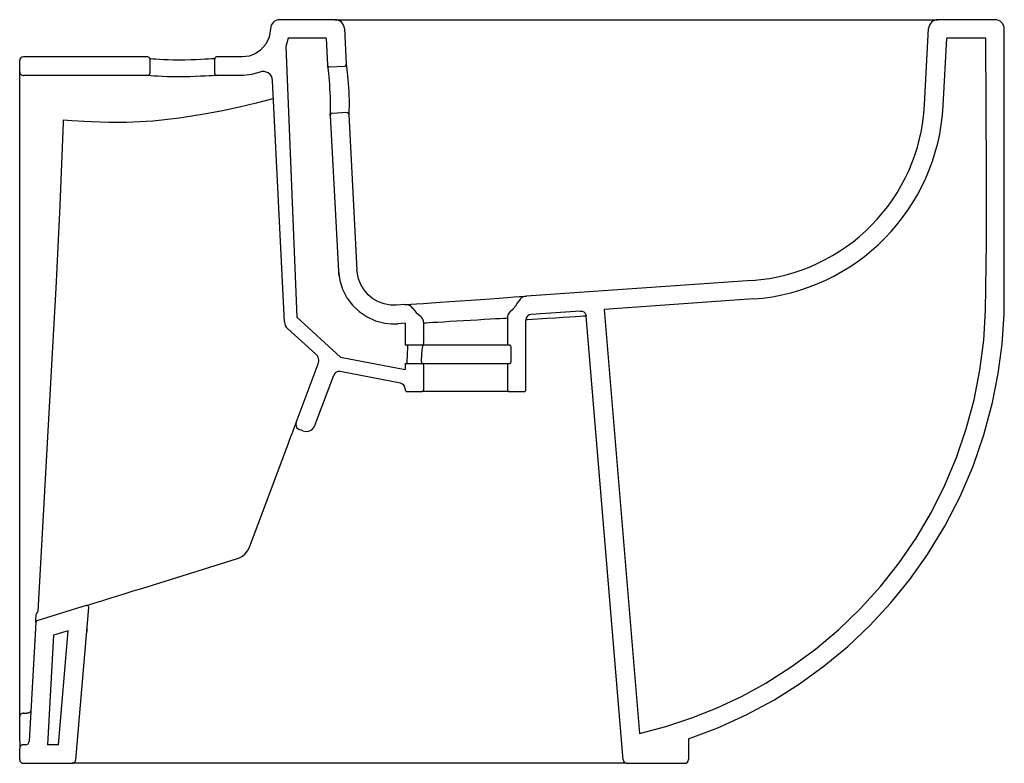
# Model space of a CAD drawing. Extents: x 0 to 0.53, y 0 to 0.4.
import ezdxf

# ---------------------------------------------------------------- set-up
doc = ezdxf.new("R2010")
doc.units = 0
doc.header["$MEASUREMENT"] = 0
doc.layers.add('BLOCKS', color=3, linetype='CONTINUOUS')

msp = doc.modelspace()

# ---------------------------------------------------------------- linework, layer by layer
at = {"layer": 'BLOCKS', "linetype": 'Continuous'}
for p, q in [((0.1697551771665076, 0.4000000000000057), (0.1400064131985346, 0.4000000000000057)), ((0.1697551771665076, 0.4000000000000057), (0.3263295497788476, 0.3999999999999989)), ((0.3263295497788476, 0.3999999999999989), (0.3395768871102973, 0.3999999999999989)), ((0.3395768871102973, 0.3999999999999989), (0.4942448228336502, 0.4000000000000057)), ((0.5250000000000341, 0.4000000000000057), (0.4942448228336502, 0.4000000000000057)), ((0.1747483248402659, 0.3952616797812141), (0.1757560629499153, 0.3760328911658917)), ((0.4871054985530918, 0.3543101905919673), (0.489251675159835, 0.3952616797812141)), ((0.1444953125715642, 0.3900000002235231), (0.1431890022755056, 0.3856449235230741)), ((0.1650103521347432, 0.3900000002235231), (0.1444953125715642, 0.3900000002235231)), ((0.1650103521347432, 0.3900000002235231), (0.1657697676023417, 0.3755095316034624)), ((0.4970917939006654, 0.353786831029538), (0.4989896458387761, 0.3900000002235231)), ((0.5200000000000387, 0.3900000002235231), (0.4989896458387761, 0.3900000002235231)), ((0.1431890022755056, 0.3856449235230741), (0.1491669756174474, 0.2399125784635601)), ((5.684341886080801e-14, 0.3720005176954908), (5.684341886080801e-14, 0.3780005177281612)), ((0.06900000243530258, 0.3799999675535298), (0.002000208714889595, 0.3800005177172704)), ((0.07000000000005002, 0.378999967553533), (0.07000000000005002, 0.3709999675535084)), ((0.105000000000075, 0.3710017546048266), (0.105000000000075, 0.3790017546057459)), ((5.684341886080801e-14, 0.02511551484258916), (5.684341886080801e-14, 0.3720005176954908)), ((0.1668207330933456, 0.3745632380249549), (0.174809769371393, 0.3749819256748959)), ((0.1425116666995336, 0.2374007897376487), (0.1361221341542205, 0.3673830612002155)), ((0.1761181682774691, 0.3500161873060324), (0.1681291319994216, 0.3495974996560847)), ((0.0233938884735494, 0.3455552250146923), (0.02335070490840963, 0.344767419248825)), ((0.02344946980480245, 0.3458837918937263), (0.0233938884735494, 0.3455552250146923)), ((0.1671828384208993, 0.3485465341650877), (0.1715727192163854, 0.2647824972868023)), ((0.1771691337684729, 0.349069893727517), (0.1815590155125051, 0.2653058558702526)), ((0.1815590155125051, 0.2653058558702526), (0.1817341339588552, 0.2655766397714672)), ((0.3942140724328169, 0.2597870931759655), (0.272720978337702, 0.2512965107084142)), ((0.3949112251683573, 0.2498114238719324), (0.3146024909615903, 0.2441990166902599)), ((0.2072790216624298, 0.2467230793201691), (0.2029076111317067, 0.2464175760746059)), ((0.3146024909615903, 0.2441990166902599), (0.3336571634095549, 0.01607643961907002)), ((0.1491669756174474, 0.2399125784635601), (0.1726453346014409, 0.2185577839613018)), ((0.2625000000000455, 0.2393727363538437), (0.2625000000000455, 0.2259999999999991)), ((0.3016989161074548, 0.243297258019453), (0.2752908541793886, 0.2414517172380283)), ((0.3248467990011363, 0.00183346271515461), (0.3048997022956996, 0.2405544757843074)), ((0.1593151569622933, 0.2202732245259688), (0.1441584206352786, 0.2339319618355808)), ((0.2075000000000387, 0.2367141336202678), (0.2036047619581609, 0.2364419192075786)), ((0.2075000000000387, 0.2367141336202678), (0.2075000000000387, 0.2250000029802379)), ((0.2175000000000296, 0.2259999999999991), (0.2175000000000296, 0.2367508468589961)), ((0.2725000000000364, 0.2010000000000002), (0.2725000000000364, 0.2384590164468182)), ((0.2165000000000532, 0.2250000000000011), (0.2075000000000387, 0.2250000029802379)), ((0.2086280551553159, 0.2158782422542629), (0.2089098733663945, 0.2238785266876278)), ((0.2185808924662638, 0.2250000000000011), (0.2165000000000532, 0.2250000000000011)), ((0.2167445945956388, 0.2250000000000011), (0.2167445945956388, 0.2238785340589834)), ((0.2635000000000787, 0.2250000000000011), (0.2185808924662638, 0.2250000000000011)), ((0.264500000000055, 0.2160000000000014), (0.264500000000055, 0.2240000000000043)), ((0.1726453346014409, 0.2185577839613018), (0.2075000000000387, 0.211907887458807)), ((0.1488412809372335, 0.1833528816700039), (0.1606488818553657, 0.2148014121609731)), ((0.2075000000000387, 0.2149999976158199), (0.2165000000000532, 0.2150000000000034)), ((0.2075000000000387, 0.2149999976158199), (0.2075000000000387, 0.211907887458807)), ((0.2086278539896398, 0.215872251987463), (0.2086287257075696, 0.2158782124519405)), ((0.2163280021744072, 0.2158782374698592), (0.2163280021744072, 0.2150000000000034)), ((0.2165000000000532, 0.2150000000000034), (0.2181956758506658, 0.2150000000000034)), ((0.2175000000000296, 0.2010000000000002), (0.2175000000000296, 0.2140000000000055)), ((0.2181956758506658, 0.2150000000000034), (0.2635000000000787, 0.2150000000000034)), ((0.2625000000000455, 0.2140000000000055), (0.2625000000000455, 0.2010000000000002)), ((0.1589061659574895, 0.1817102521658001), (0.1690774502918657, 0.2088006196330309)), ((0.2050683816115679, 0.2043987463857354), (0.1724543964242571, 0.2106917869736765)), ((0.2075000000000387, 0.2014530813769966), (0.2075000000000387, 0.2010000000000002)), ((0.2085000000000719, 0.2000000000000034), (0.2165000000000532, 0.2000000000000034)), ((0.2635000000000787, 0.2000000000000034), (0.2165000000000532, 0.2000000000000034)), ((0.2627282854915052, 0.2003640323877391), (0.2628640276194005, 0.2002282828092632)), ((0.2635000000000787, 0.2000000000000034), (0.27150000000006, 0.2000000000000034)), ((0.1524677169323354, 0.1787868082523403), (0.1505953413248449, 0.1794898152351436)), ((0.1236186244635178, 0.1161744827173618), (0.1417499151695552, 0.1644656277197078)), ((0.0662506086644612, 0.09428972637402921), (0.1172259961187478, 0.110140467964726)), ((0.03586560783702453, 0.08484154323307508), (0.009301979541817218, 0.07658162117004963)), ((0.04290898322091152, 0.08703167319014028), (0.04368165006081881, 0.08727193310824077)), ((0.03015631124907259, 0.001829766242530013), (0.03715890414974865, 0.08380152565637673)), ((0.008600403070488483, 0.07568144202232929), (0.005103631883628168, 0.01189053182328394)), ((0.008638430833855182, 0.07637529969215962), (0.009230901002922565, 0.07655950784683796)), ((0.02605612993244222, 0.07131900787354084), (0.01824312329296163, 0.0688895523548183)), ((0.02081783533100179, 0.01000001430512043), (0.02605612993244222, 0.07131900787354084)), ((0.01824312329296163, 0.0688895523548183), (0.01501502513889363, 0.01000001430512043)), ((0.001999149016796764, 0.02692741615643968), (0.004026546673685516, 0.02695540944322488)), ((5.684341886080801e-14, 0.01200000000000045), (5.684341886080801e-14, 0.02511551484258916)), ((5.684341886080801e-14, 0.01200000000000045), (5.684341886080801e-14, 0.008000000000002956)), ((0.359999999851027, 0.01314076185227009), (0.3600000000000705, 0.002000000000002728)), ((5.684341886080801e-14, 0.002000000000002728), (5.684341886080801e-14, 0.008000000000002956)), ((0.003106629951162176, 0.01000000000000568), (0.002000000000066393, 0.01000000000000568)), ((0.02081783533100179, 0.01000001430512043), (0.01501502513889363, 0.01000001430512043)), ((0.002000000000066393, 0), (0.02816356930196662, 0)), ((0.03491365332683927, 0), (0.02816356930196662, 0)), ((0.2406612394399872, 0), (0.03491365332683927, 0)), ((0.3268398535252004, -5.960458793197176e-09), (0.2406612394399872, 0)), ((0.3268398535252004, -5.960458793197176e-09), (0.3580000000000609, 0))]:
    msp.add_line(p, q, dxfattribs=at)
at = {"layer": 'BLOCKS', "linetype": 'Continuous', "flags": 128}
for points in [[(0.1350068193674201, 0.395063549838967), (0.1343605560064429, 0.39065385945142), (0.1325334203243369, 0.3867561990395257), (0.1297102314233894, 0.383570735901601), (0.126815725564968, 0.3816368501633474), (0.123500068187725, 0.3804109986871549), (0.1198701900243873, 0.3799954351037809), (0.1161233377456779, 0.3799988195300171), (0.1123775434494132, 0.3799984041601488), (0.1059999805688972, 0.3800017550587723)], [(0.3599999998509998, 0.01314076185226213), (0.375759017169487, 0.01905822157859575), (0.3910918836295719, 0.02603178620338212), (0.4059522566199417, 0.03404676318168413), (0.4197843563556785, 0.04274132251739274), (0.433057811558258, 0.05234273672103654), (0.445698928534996, 0.06280570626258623), (0.4576340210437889, 0.07408487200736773), (0.4687952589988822, 0.08612909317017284), (0.4791335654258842, 0.09886842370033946), (0.4886036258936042, 0.1122292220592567), (0.4979638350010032, 0.1275559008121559), (0.506169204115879, 0.143458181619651), (0.5131979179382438, 0.1598764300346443), (0.51903240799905, 0.1767553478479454), (0.5236548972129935, 0.1940393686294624), (0.5267221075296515, 0.2096621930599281), (0.528796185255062, 0.2255084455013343), (0.5298563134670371, 0.2415309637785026), (0.5300000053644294, 0.2576717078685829), (0.5300000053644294, 0.2738279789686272), (0.5300000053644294, 0.2899842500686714), (0.5300000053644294, 0.3061405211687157), (0.5300000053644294, 0.3950000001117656)], [(0.3336571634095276, 0.01607643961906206), (0.3478476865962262, 0.01979576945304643), (0.3618230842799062, 0.02439060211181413), (0.3755060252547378, 0.02983182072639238), (0.3888191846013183, 0.03609036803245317), (0.4016852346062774, 0.04313715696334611), (0.4153229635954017, 0.05180838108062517), (0.4283913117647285, 0.06140976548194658), (0.4408042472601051, 0.0718729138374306), (0.4524757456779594, 0.08312942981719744), (0.4633197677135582, 0.09511088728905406), (0.4733181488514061, 0.1078064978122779), (0.482472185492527, 0.1211908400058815), (0.4907229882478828, 0.1351711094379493), (0.4980117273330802, 0.1496545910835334), (0.5042795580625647, 0.1645484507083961), (0.5095108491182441, 0.1798432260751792), (0.5137113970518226, 0.1955097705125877), (0.516859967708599, 0.2114402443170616), (0.5189353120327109, 0.2275268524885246), (0.5199161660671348, 0.2436617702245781), (0.520473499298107, 0.2802391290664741), (0.5204418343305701, 0.3168244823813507), (0.5201683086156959, 0.3534130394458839), (0.5200000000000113, 0.3900000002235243)], [(0.1049999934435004, 0.3790017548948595), (0.1048132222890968, 0.3789906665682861), (0.1042608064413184, 0.3789579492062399), (0.1031752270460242, 0.3788939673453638), (0.1016473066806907, 0.378805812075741), (0.09971589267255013, 0.3786989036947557), (0.09744035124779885, 0.3785829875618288), (0.09488937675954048, 0.3784699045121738), (0.09213093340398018, 0.3783723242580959), (0.08883388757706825, 0.3782968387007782), (0.08548783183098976, 0.3782715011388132), (0.08260442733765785, 0.3782977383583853), (0.07985900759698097, 0.3783661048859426), (0.0773235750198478, 0.3784702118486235), (0.07507600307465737, 0.3785957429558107), (0.07319002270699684, 0.3787263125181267), (0.07170476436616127, 0.3788454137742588), (0.07066645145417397, 0.3789371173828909), (0.0701017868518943, 0.3789902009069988), (0.07000001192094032, 0.3789999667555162)], [(0.1292715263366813, 0.3717800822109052), (0.1287913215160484, 0.3715937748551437), (0.1247333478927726, 0.3704552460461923), (0.1205415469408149, 0.3700048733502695), (0.1122101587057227, 0.3699985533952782), (0.1060000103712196, 0.3700017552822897)], [(0.1671828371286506, 0.3485465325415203), (0.1672019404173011, 0.3490923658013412), (0.1672270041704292, 0.3499124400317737), (0.1672547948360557, 0.3510730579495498), (0.1672773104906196, 0.3525484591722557), (0.1672855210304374, 0.354292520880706), (0.1672701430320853, 0.3562753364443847), (0.1672244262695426, 0.3584249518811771), (0.1671443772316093, 0.3606499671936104), (0.1670296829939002, 0.3629134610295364), (0.1668824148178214, 0.3651510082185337), (0.1667102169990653, 0.3672988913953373), (0.1665220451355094, 0.3692989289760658), (0.1663309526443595, 0.3710931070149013), (0.1661493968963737, 0.3726367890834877), (0.1659916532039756, 0.3738809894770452), (0.1658701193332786, 0.3747893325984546), (0.1657939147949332, 0.3753382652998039), (0.1657697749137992, 0.3755095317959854)], [(0.1757560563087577, 0.3760328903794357), (0.1757800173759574, 0.3758673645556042), (0.1758574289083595, 0.3753238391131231), (0.1759812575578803, 0.3744216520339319), (0.176142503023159, 0.3731812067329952), (0.1763277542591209, 0.3716436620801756), (0.1765229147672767, 0.3698522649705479), (0.1767144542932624, 0.3678579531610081), (0.1768895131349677, 0.3657120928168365), (0.1770384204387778, 0.3634776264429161), (0.1771535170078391, 0.3612153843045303), (0.1772327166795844, 0.3589894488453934), (0.1772762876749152, 0.3568369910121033), (0.1772885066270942, 0.3548471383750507), (0.1772765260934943, 0.353100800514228), (0.1772500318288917, 0.3516187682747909), (0.177218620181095, 0.3504538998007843), (0.1771906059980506, 0.3496270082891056), (0.1771691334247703, 0.3490698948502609)], [(0.06899999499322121, 0.3699999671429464), (0.03944661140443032, 0.3699999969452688), (0.00199978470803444, 0.3700005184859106)], [(0.1060000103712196, 0.3700017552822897), (0.1060000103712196, 0.3700017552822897), (0.1057343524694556, 0.3699864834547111), (0.1049557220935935, 0.3699418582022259), (0.1036767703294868, 0.3698690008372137), (0.1019417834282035, 0.3697725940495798), (0.09979542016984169, 0.3696589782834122), (0.09730394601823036, 0.3695389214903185), (0.09453738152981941, 0.3694249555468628), (0.09157459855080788, 0.3693304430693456), (0.0884927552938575, 0.3692685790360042), (0.08538349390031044, 0.3692479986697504), (0.08234037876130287, 0.3692743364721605), (0.07944126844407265, 0.3693442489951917), (0.07675917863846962, 0.3694514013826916), (0.07437898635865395, 0.3695810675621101), (0.07238354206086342, 0.3697160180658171), (0.07080980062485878, 0.369839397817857), (0.06970955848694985, 0.369934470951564), (0.06910945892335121, 0.3699896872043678), (0.06899999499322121, 0.3699999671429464), (0.06899999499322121, 0.3699999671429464)], [(0.1366050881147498, 0.3575583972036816), (0.1362390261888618, 0.357455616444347), (0.1272153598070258, 0.3551523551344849), (0.1182850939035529, 0.3530227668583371), (0.1091005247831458, 0.3510248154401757), (0.1003324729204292, 0.3493295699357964), (0.0859721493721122, 0.347066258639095), (0.07168786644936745, 0.3455033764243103), (0.05743466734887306, 0.3446878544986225), (0.0480228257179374, 0.3446634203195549), (0.03864176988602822, 0.3449860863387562), (0.03478803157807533, 0.3451851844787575), (0.0315610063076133, 0.3453724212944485), (0.02806644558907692, 0.3455891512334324), (0.02344946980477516, 0.3458837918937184)], [(0.0233648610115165, 0.344711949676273), (0.02168630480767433, 0.3001412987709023), (0.01936804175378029, 0.255605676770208), (0.01691995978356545, 0.211077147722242), (0.00980090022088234, 0.08172994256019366)], [(0.02335070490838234, 0.3447674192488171), (0.0233631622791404, 0.3447207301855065), (0.0233648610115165, 0.344711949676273)], [(0.2029076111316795, 0.246417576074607), (0.1995413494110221, 0.2464686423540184), (0.1962307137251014, 0.2470801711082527), (0.1930711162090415, 0.2482425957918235), (0.1901495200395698, 0.2499155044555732), (0.1875528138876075, 0.252058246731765), (0.1853496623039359, 0.2546039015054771), (0.1836086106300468, 0.2574853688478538), (0.1823722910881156, 0.260616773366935), (0.1815590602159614, 0.2653058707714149)], [(0.1715727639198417, 0.2647824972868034), (0.1722641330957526, 0.2597786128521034), (0.1737800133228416, 0.2549600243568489), (0.1760887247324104, 0.2504670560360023), (0.179114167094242, 0.2464218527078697), (0.1827798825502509, 0.2429464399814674), (0.1869736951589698, 0.2401307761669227), (0.1915831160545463, 0.238064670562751), (0.1964724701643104, 0.2367959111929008), (0.200028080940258, 0.236406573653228), (0.2036047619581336, 0.2364419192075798)], [(0.1716364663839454, 0.2643214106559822), (0.1716831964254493, 0.2634430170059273), (0.1718431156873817, 0.2620410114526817)], [(0.2072790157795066, 0.2467230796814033), (0.2075594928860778, 0.2467426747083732), (0.2087379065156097, 0.2468250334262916), (0.2107942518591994, 0.2469687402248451), (0.2136822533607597, 0.2471705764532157), (0.2173081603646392, 0.2474239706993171), (0.2215861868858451, 0.2477229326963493), (0.226381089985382, 0.2480580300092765), (0.2316158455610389, 0.2484238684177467), (0.2370902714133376, 0.2488064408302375), (0.2426122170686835, 0.2491923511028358), (0.2480604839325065, 0.249573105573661), (0.2532768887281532, 0.2499376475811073), (0.2581187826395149, 0.2502760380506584), (0.262440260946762, 0.2505780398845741), (0.2661279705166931, 0.2508357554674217), (0.2690622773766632, 0.2510408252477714), (0.2711771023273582, 0.251188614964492), (0.2723304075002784, 0.2512692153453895), (0.2727209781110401, 0.2512965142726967)], [(0.2642732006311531, 0.2431921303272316), (0.2656963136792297, 0.2445316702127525), (0.2669817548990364, 0.2460341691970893), (0.2678647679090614, 0.247294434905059), (0.2686434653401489, 0.2486345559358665)], [(0.2624999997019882, 0.2393727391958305), (0.2623860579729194, 0.239366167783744), (0.2616875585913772, 0.2393258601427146), (0.260379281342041, 0.2392504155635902), (0.2584896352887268, 0.23914132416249), (0.2560806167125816, 0.2390020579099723), (0.2532110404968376, 0.2388359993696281), (0.2499704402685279, 0.2386480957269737), (0.2464225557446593, 0.2384420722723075), (0.2426922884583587, 0.2382251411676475), (0.2388996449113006, 0.2380040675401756), (0.2351380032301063, 0.2377845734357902), (0.2315155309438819, 0.2375728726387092), (0.2281321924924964, 0.237374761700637), (0.2250899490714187, 0.2371964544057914), (0.2224682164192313, 0.2370426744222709), (0.2203506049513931, 0.236918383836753), (0.2187870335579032, 0.236826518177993), (0.2178264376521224, 0.2367700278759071), (0.2174999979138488, 0.2367508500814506)], [(0.3048997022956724, 0.2405544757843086), (0.3048997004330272, 0.2405544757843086), (0.3044299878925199, 0.2405268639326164), (0.303419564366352, 0.2404645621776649), (0.3016487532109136, 0.2403537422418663), (0.2992273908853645, 0.2402010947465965), (0.2962021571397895, 0.240009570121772), (0.2925784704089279, 0.2397794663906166), (0.2884111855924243, 0.2395142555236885), (0.283780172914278, 0.239219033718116), (0.2787158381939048, 0.2388956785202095), (0.2732798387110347, 0.2385481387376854), (0.2725059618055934, 0.238498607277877)], [(0.3016989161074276, 0.2432972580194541), (0.3027025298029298, 0.2431976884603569), (0.3036166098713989, 0.2427715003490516), (0.3043377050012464, 0.2420668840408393), (0.3047844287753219, 0.2411637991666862), (0.3048997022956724, 0.2405544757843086)], [(0.2089098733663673, 0.2238785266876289), (0.2089058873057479, 0.224201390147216), (0.2088713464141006, 0.2245015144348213), (0.2088108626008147, 0.2247502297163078), (0.2087301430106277, 0.2249245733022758), (0.2086379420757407, 0.2249988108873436), (0.2086247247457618, 0.2250000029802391)], [(0.2163279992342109, 0.215878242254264), (0.2165384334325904, 0.2200327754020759), (0.2167445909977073, 0.2238785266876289)], [(0.2083762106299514, 0.214999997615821), (0.208458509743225, 0.2150592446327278), (0.208534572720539, 0.2152309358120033), (0.2085932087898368, 0.2154943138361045), (0.20862520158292, 0.2158112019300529), (0.2086278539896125, 0.2158722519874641)], [(0.1417499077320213, 0.1644656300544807), (0.1426935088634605, 0.1669788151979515), (0.1436041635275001, 0.1694042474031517), (0.1444663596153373, 0.1717006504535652), (0.1452654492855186, 0.173828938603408), (0.1459878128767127, 0.1757529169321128), (0.1466211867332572, 0.1774398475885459), (0.1471547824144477, 0.178861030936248), (0.1475795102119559, 0.1799922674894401), (0.1478881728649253, 0.1808143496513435), (0.148075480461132, 0.1813132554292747), (0.148138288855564, 0.1814804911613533)], [(0.148138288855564, 0.1814804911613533), (0.1482727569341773, 0.1818386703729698), (0.1485527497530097, 0.1825843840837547), (0.1487541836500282, 0.183120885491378), (0.1488412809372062, 0.183352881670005)], [(0.1488412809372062, 0.183352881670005), (0.1486505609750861, 0.182363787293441), (0.1487979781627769, 0.181367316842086), (0.1492669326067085, 0.1804758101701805), (0.1500045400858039, 0.1797898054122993), (0.1505953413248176, 0.1794898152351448)], [(0.1524677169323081, 0.1787868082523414), (0.1540577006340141, 0.1784705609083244), (0.155721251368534, 0.1786968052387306), (0.1572161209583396, 0.1794609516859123), (0.1583737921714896, 0.1806768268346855), (0.1589061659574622, 0.1817102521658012)], [(0.1172259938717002, 0.1101404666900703), (0.1186571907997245, 0.1107097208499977), (0.1199839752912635, 0.1114920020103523), (0.1211749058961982, 0.1124687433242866)], [(0.1211749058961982, 0.1124687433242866), (0.1211852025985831, 0.1124786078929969), (0.1211954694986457, 0.1124885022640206), (0.1212057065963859, 0.1124983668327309), (0.1212159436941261, 0.1125082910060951), (0.1212261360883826, 0.1125181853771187), (0.1212363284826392, 0.1125280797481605), (0.12125668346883, 0.1125479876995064)], [(0.12125668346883, 0.1125479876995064), (0.1226378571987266, 0.1142345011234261), (0.1236186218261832, 0.1161744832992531)], [(0.04368164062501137, 0.08727192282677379), (0.0474499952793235, 0.0884436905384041), (0.0516013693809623, 0.08973457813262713), (0.05630411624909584, 0.09119688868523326), (0.06113960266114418, 0.09270047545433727), (0.06625061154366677, 0.09428971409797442)], [(0.03586559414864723, 0.08484154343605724), (0.03635053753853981, 0.08499231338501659), (0.0378360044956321, 0.08545421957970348), (0.03999107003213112, 0.0861243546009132), (0.04290898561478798, 0.08703168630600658)], [(0.008638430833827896, 0.07637529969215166), (0.00865649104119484, 0.07670464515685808), (0.00870834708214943, 0.07765048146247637), (0.008788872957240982, 0.07911952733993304), (0.008821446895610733, 0.07971375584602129), (0.008827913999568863, 0.07983159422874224), (0.00882859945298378, 0.07984446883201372)], [(0.00882859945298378, 0.07984446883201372), (0.00882859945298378, 0.07984446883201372), (0.008829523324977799, 0.0798462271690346), (0.00884981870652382, 0.0798854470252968), (0.008906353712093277, 0.0799949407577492), (0.009111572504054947, 0.08039274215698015), (0.009426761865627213, 0.08100410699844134), (0.009800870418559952, 0.08172988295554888), (0.00980090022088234, 0.08172994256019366)], [(0.009301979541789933, 0.07658162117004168), (0.00900264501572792, 0.07642951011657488), (0.00877054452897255, 0.07618688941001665), (0.008631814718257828, 0.0758811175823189), (0.008600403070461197, 0.07568144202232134)], [(0.008601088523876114, 0.07569386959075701), (0.008601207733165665, 0.0756958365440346), (0.008638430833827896, 0.07637529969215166)], [(0.03621767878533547, 0.07277249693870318), (0.03610299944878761, 0.0714296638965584), (0.03598086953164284, 0.06999998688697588)], [(0.03621767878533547, 0.07277249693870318), (0.03621890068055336, 0.07278629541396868), (0.03621946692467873, 0.07279294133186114), (0.03622021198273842, 0.07280068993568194)], [(0.001999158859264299, 0.02692740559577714), (0.001609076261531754, 0.02689247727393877), (0.001234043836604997, 0.02678927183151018), (0.0008884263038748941, 0.02662178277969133), (0.0005854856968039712, 0.02639644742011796), (0.000336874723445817, 0.02612190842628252), (0.0001521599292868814, 0.02580871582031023), (3.840446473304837e-05, 0.02546890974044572), (-1.072882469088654e-08, 0.02511551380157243)], [(0.006022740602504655, 0.02865751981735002), (0.005968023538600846, 0.02831780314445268), (0.005843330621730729, 0.02799423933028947), (0.005653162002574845, 0.02769854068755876), (0.005404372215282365, 0.02744131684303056), (0.005105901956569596, 0.02723189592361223), (0.004768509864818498, 0.02707772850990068), (0.004404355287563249, 0.02698447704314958), (0.004026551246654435, 0.02695541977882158)], [(0.3248467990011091, 0.001833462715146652), (0.3250142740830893, 0.001183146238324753), (0.3253875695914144, 0.0006249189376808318), (0.3259245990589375, 0.0002217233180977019), (0.3265648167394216, 1.900792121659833e-05), (0.3268398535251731, -5.960466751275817e-09)]]:
    msp.add_lwpolyline(points, dxfattribs=at)
at = {"layer": 'BLOCKS', "linetype": 'Continuous'}
for centre, radius, start, end in [((0.1400064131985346, 0.3950000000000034), 0.005000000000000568, 90.0000000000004, 179.2717529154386), ((0.1697551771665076, 0.3950000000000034), 0.005, 3.000000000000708, 90.0000000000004), ((0.4942448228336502, 0.3950000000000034), 0.005000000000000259, 90.0000000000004, 177.0000000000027), ((0.5250000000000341, 0.3950000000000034), 0.005, 0, 90.0000000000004), ((0.002000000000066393, 0.3780005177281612), 0.002000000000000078, 90.0000000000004, 179.9999999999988), ((0.06900000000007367, 0.378999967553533), 0.0009999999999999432, 0, 90.0000000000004), ((0.1060000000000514, 0.3790017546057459), 0.0009999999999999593, 90.0000000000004, 180.0000000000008), ((0.002000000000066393, 0.3720005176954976), 0.002000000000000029, 180.0000000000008, 270.0000000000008), ((0.1060000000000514, 0.3710017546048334), 0.0009999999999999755, 180.0000000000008, 270), ((0.1311281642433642, 0.367137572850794), 0.004999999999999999, 2.814220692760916, 111.7975470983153), ((0.1667683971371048, 0.3755618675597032), 0.0009999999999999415, 183.0000000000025, 273.0000000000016), ((0.1747574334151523, 0.3759805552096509), 0.001000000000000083, 273.0000000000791, 3.000000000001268), ((0.06900000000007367, 0.3709999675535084), 0.001000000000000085, 270.0000000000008, 0), ((0.1761705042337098, 0.3490175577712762), 0.001000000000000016, 2.999999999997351, 93.00000000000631), ((0.3872425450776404, 0.3595437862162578), 0.1000000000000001, 273.9976336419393, 357), ((0.3872425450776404, 0.3595437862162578), 0.1100000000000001, 273.9976336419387, 357), ((0.1681814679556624, 0.3485988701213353), 0.001000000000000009, 92.99999999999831, 182.9999999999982), ((0.2730695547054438, 0.2463086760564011), 0.004999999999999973, 93.99763364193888, 152.2784018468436), ((0.2076275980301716, 0.2417352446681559), 0.004999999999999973, 35.71686543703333, 93.99763364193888), ((0.2264803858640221, 0.2552907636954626), 0.01822024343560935, 215.716865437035, 232.9811678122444), ((0.2125000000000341, 0.2367508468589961), 0.005000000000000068, 0, 52.98116781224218), ((0.2675000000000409, 0.2393727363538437), 0.004999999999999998, 130.1927184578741, 180.0000000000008), ((0.2755000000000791, 0.2384590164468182), 0.00300000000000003, 93.99763364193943, 180.0000000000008), ((0.14750563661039, 0.237646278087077), 0.005000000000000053, 182.8142206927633, 227.9758951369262), ((0.2165000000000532, 0.2260000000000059), 0.001000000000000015, 270, 0), ((0.2635000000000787, 0.2260000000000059), 0.001000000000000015, 180.0000000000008, 270), ((0.2635000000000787, 0.2240000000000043), 0.001000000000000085, 0, 90.0000000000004), ((0.1559679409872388, 0.2165589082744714), 0.005000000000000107, 339.4209582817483, 47.97589513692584), ((0.2165000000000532, 0.2140000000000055), 0.0009999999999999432, 0, 90.0000000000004), ((0.2635000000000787, 0.2140000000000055), 0.0009999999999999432, 90.0000000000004, 180.0000000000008), ((0.2635000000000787, 0.2160000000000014), 0.001000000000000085, 270, 0), ((0.1718860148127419, 0.2077461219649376), 0.002999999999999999, 79.07869655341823, 159.4209582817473), ((0.2045000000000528, 0.2014530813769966), 0.003000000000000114, 1.358912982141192e-12, 79.07869655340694), ((0.2085000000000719, 0.2010000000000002), 0.001000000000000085, 180.0000000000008, 270), ((0.2165000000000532, 0.2010000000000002), 0.001000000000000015, 270, 0), ((0.2635000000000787, 0.2010000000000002), 0.001000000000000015, 180.0000000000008, 270), ((0.27150000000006, 0.2010000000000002), 0.001000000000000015, 270, 0), ((0.03616253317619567, 0.08388664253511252), 0.001000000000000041, 355.1172541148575, 107.2730251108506), ((0.003106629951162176, 0.01200000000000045), 0.002000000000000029, 270, 356.8623997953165), ((0.002000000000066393, 0.008000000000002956), 0.002000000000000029, 90.0000000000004, 180.0000000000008), ((0.002000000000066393, 0.002000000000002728), 0.002000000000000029, 180.0000000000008, 270), ((0.02816356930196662, 0.002000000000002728), 0.002000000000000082, 270, 355.1172541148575), ((0.3580000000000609, 0.002000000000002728), 0.002000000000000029, 270, 0)]:
    msp.add_arc(centre, radius, start, end, dxfattribs=at)

doc.saveas('drawing.dxf')
